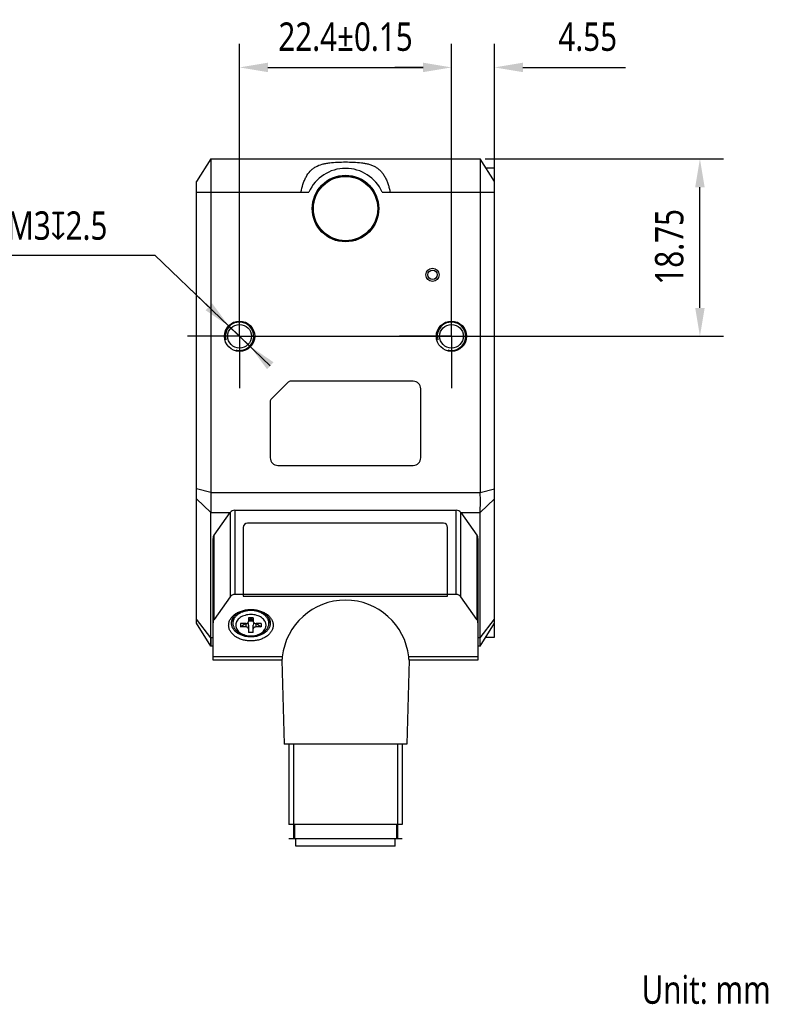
# Model space of a CAD drawing. Header units: millimetres. Extents: x 34 to 278, y 79 to 190.
# Tile 3 of 3: x 198 to 278, y 79 to 183. Entities that reach past the tile are written whole.
import ezdxf

# ---------------------------------------------------------------- set-up
doc = ezdxf.new("R2010")
doc.units = ezdxf.units.MM
doc.header["$LTSCALE"] = 16.335
doc.header["$PDMODE"] = 3
doc.header["$PDSIZE"] = 8
doc.linetypes.add('CENTER', pattern=[0.6, 0.375, -0.075, 0.075, -0.075])
doc.layers.get('0').update_dxf_attribs({"linetype": 'CONTINUOUS'})
doc.layers.get('Defpoints').update_dxf_attribs({"linetype": 'CONTINUOUS'})
for name, color, linetype in [('000-ID2000X_DXF_DIMENSION', 7, 'CONTINUOUS'), ('DE-13-002783DXF_CONTINUOUS_LINE', 7, 'CONTINUOUS'), ('DE-13-002784DXF_CONTINUOUS_LINE', 7, 'CONTINUOUS'), ('DE-13-002801_DXF_AXIS', 7, 'CONTINUOUS'), ('DE-13-002801DXF_CONTINUOUS_LINE', 7, 'CONTINUOUS'), ('DE-17-004280DXF_CONTINUOUS_LINE', 7, 'CONTINUOUS'), ('DE-19-012634DXF_CONTINUOUS_LINE', 7, 'CONTINUOUS'), ('DE-1A-000184DXF_CONTINUOUS_LINE', 7, 'CONTINUOUS'), ('DIMS', 7, 'CONTINUOUS'), ('TBH32-M2-V2_DXF_CONTINUOUS_LINE', 7, 'CONTINUOUS')]:
    doc.layers.add(name, color=color, linetype=linetype)
doc.styles.get("Standard").update_dxf_attribs({"font": 'Roboto-Regular.ttf', "width": 0.8})
doc.dimstyles.new('DIMSTYLE_2', dxfattribs={"dimtxt": 3, "dimasz": 3, "dimexe": 2.5, "dimexo": 0.5, "dimgap": 0.75, "dimtad": 1, "dimdsep": 46, "dimtxsty": 'STANDARD', "dimblk": '_FILLED', "dimblk1": '_FILLED', "dimblk2": '_FILLED', "dimcen": 0.09, "dimclrt": 3, "dimazin": 2, "dimtp": 0.2, "dimtm": 0.2, "dimtfac": 1, "dimtofl": 0, "dimtmove": 0, "dimatfit": 3, "dimldrblk": '_FILLED', "dimfxl": 1, "dimtolj": 1, "dimarcsym": 0})
doc.dimstyles.new('DIMSTYLE_3', dxfattribs={"dimtxt": 3, "dimasz": 3, "dimexe": 2.5, "dimexo": 0.5, "dimgap": 0.75, "dimtad": 1, "dimdsep": 46, "dimtxsty": 'STANDARD', "dimblk": '_FILLED', "dimblk1": '_FILLED', "dimblk2": '_FILLED', "dimcen": 0.09, "dimclrt": 3, "dimazin": 2, "dimtp": 0.1, "dimtm": 0.1, "dimtfac": 1, "dimtofl": 0, "dimtmove": 0, "dimatfit": 3, "dimldrblk": '_FILLED', "dimfxl": 1, "dimtolj": 1, "dimarcsym": 0})
doc.dimstyles.new('DIMSTYLE_4', dxfattribs={"dimtxt": 3, "dimasz": 3, "dimexe": 2.5, "dimexo": 0.5, "dimgap": 0.75, "dimtad": 1, "dimdsep": 46, "dimtxsty": 'STANDARD', "dimblk": '_FILLED', "dimblk1": '_FILLED', "dimblk2": '_FILLED', "dimcen": 0.09, "dimclrt": 3, "dimazin": 2, "dimtol": 1, "dimtp": 0.15, "dimtm": 0.15, "dimtfac": 1, "dimtofl": 0, "dimtmove": 0, "dimatfit": 3, "dimldrblk": '_FILLED', "dimfxl": 1, "dimtolj": 1, "dimarcsym": 0})
doc.dimstyles.new('DIMSTYLE_5', dxfattribs={"dimtxt": 3, "dimasz": 3, "dimexe": 2.5, "dimexo": 0.5, "dimtad": 1, "dimdsep": 46, "dimtxsty": 'STANDARD', "dimblk": '_FILLED', "dimblk1": '_FILLED', "dimblk2": '_FILLED', "dimcen": 0.09, "dimclrt": 3, "dimazin": 2, "dimtp": 0.1, "dimtm": 0.1, "dimtfac": 1, "dimtmove": 0, "dimatfit": 2, "dimldrblk": '_FILLED', "dimfxl": 1, "dimtolj": 1, "dimarcsym": 0})

# ---------------------------------------------------------------- blocks, each defined once
blk = doc.blocks.new('_FILLED')
at = {"color": 0, "linetype": 'ByBlock'}
blk.add_solid([(0, 0), (-1, 0.167), (-1, -0.167)], dxfattribs=at)
blk = doc.blocks.new('*D9')
at = {"layer": '000-ID2000X_DXF_DIMENSION', "color": 0, "lineweight": -2}
for p, q in [((221.58, 153.01), (221.58, 180.15)), ((243.98, 153.27), (243.98, 180.15)), ((224.58, 177.65), (240.98, 177.65))]:
    blk.add_line(p, q, dxfattribs=at)
at = {"layer": 'Defpoints', "color": 0}
for p in [(243.98, 177.65), (221.58, 152.51), (243.98, 152.77)]:
    blk.add_point(p, dxfattribs=at)
at = {"layer": '000-ID2000X_DXF_DIMENSION', "color": 0, "linetype": 'ByBlock', "lineweight": -2, "xscale": 3, "yscale": 3, "zscale": 3, "rotation": 180}
blk.add_blockref('_FILLED', (221.58, 177.65), dxfattribs=at)
at = {"layer": '000-ID2000X_DXF_DIMENSION', "color": 0, "linetype": 'ByBlock', "lineweight": -2, "xscale": 3, "yscale": 3, "zscale": 3}
blk.add_blockref('_FILLED', (243.98, 177.65), dxfattribs=at)
at = {"layer": '000-ID2000X_DXF_DIMENSION', "color": 3, "insert": (232.78, 182.4), "char_height": 3, "attachment_point": 2, "line_spacing_factor": 0.9}
blk.add_mtext('\\A1;22.4%%p0.15', dxfattribs=at)
blk = doc.blocks.new('*D10')
at = {"layer": '000-ID2000X_DXF_DIMENSION', "color": 0, "lineweight": -2}
for p, q in [((192.67, 157.81), (212.63, 157.81)), ((224.83, 146.11), (212.63, 157.81)), ((218.33, 152.34), (216.16, 154.41)), ((220.5, 150.26), (222.66, 148.19))]:
    blk.add_line(p, q, dxfattribs=at)
at = {"layer": 'Defpoints', "color": 0}
for p in [(220.5, 150.26), (222.66, 148.19)]:
    blk.add_point(p, dxfattribs=at)
at = {"layer": '000-ID2000X_DXF_DIMENSION', "color": 0, "linetype": 'ByBlock', "lineweight": -2, "xscale": 3, "yscale": 3, "zscale": 3}
for p, rotation in [((220.5, 150.26), 316.2142296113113), ((222.66, 148.19), 136.2142296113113)]:
    blk.add_blockref('_FILLED', p, dxfattribs=dict(at, rotation=rotation))
at = {"layer": '000-ID2000X_DXF_DIMENSION', "color": 3, "insert": (207.61, 162.43), "char_height": 3, "attachment_point": 3, "line_spacing_factor": 0.9}
blk.add_mtext('\\A1;{2-M3{\\fgdt;x}2.5}', dxfattribs=at)
blk = doc.blocks.new('*D11')
at = {"layer": '000-ID2000X_DXF_DIMENSION', "color": 0, "lineweight": -2}
for p, q in [((247.53, 167.98), (272.74, 167.98)), ((270.24, 152.23), (270.24, 164.98)), ((225.48, 149.23), (272.74, 149.23))]:
    blk.add_line(p, q, dxfattribs=at)
at = {"layer": 'Defpoints', "color": 0}
for p in [(247.03, 167.98), (270.24, 167.98), (224.98, 149.23)]:
    blk.add_point(p, dxfattribs=at)
at = {"layer": '000-ID2000X_DXF_DIMENSION', "color": 0, "linetype": 'ByBlock', "lineweight": -2, "xscale": 3, "yscale": 3, "zscale": 3}
for p, rotation in [((270.24, 167.98), 90), ((270.24, 149.23), 270)]:
    blk.add_blockref('_FILLED', p, dxfattribs=dict(at, rotation=rotation))
at = {"layer": '000-ID2000X_DXF_DIMENSION', "color": 3, "insert": (265.49, 158.68), "char_height": 3, "attachment_point": 2, "rotation": 90, "line_spacing_factor": 0.9}
blk.add_mtext('\\A1;18.75', dxfattribs=at)
blk = doc.blocks.new('*D12')
at = {"layer": '000-ID2000X_DXF_DIMENSION', "color": 0, "lineweight": -2}
for p, q in [((243.98, 149.73), (243.98, 180.15)), ((248.53, 164.98), (248.53, 180.15)), ((240.98, 177.65), (237.98, 177.65)), ((251.53, 177.65), (262.38, 177.65))]:
    blk.add_line(p, q, dxfattribs=at)
at = {"layer": 'Defpoints', "color": 0}
for p in [(248.53, 177.65), (248.53, 164.48), (243.98, 149.23)]:
    blk.add_point(p, dxfattribs=at)
at = {"layer": '000-ID2000X_DXF_DIMENSION', "color": 0, "linetype": 'ByBlock', "lineweight": -2, "xscale": 3, "yscale": 3, "zscale": 3}
blk.add_blockref('_FILLED', (243.98, 177.65), dxfattribs=at)
at = {"layer": '000-ID2000X_DXF_DIMENSION', "color": 0, "linetype": 'ByBlock', "lineweight": -2, "xscale": 3, "yscale": 3, "zscale": 3, "rotation": 180}
blk.add_blockref('_FILLED', (248.53, 177.65), dxfattribs=at)
at = {"layer": '000-ID2000X_DXF_DIMENSION', "color": 3, "insert": (255.28, 182.4), "char_height": 3, "attachment_point": 1, "line_spacing_factor": 0.9}
blk.add_mtext('\\A1;4.55', dxfattribs=at)

msp = doc.modelspace()

# ---------------------------------------------------------------- linework, layer by layer
at = {"layer": 'DE-13-002783DXF_CONTINUOUS_LINE', "color": 4}
msp.add_line((238.776, 96.107), (226.776, 96.107), dxfattribs=at)
at = {"layer": 'DE-13-002784DXF_CONTINUOUS_LINE', "color": 7}
for p, q in [((218.888, 128.194), (220.597, 130.586)), ((221.085, 130.837), (244.467, 130.837)), ((244.955, 130.586), (246.664, 128.194)), ((218.776, 114.976), (218.776, 127.845)), ((246.776, 127.845), (246.776, 114.976)), ((244.467, 121.928), (221.085, 121.928)), ((220.597, 121.677), (218.888, 119.284)), ((246.664, 119.284), (244.955, 121.677)), ((226.044, 114.976), (218.776, 114.976)), ((226.044, 114.977), (226.276, 106.107)), ((239.508, 114.977), (239.276, 106.107)), ((246.776, 114.976), (239.508, 114.976)), ((239.276, 106.107), (226.276, 106.107)), ((226.776, 106.107), (226.776, 97.607)), ((238.776, 106.107), (238.776, 97.607)), ((238.776, 97.607), (226.776, 97.607)), ((227.376, 97.607), (227.376, 96.107)), ((238.176, 97.607), (238.176, 96.107)), ((238.276, 96.107), (227.276, 96.107))]:
    msp.add_line(p, q, dxfattribs=at)
at = {"layer": 'DE-13-002784DXF_CONTINUOUS_LINE', "color": 4}
for p, q in [((220.597, 130.586), (220.597, 121.677)), ((221.085, 130.837), (221.085, 121.928)), ((244.467, 121.928), (244.467, 130.837)), ((244.955, 121.677), (244.955, 130.586)), ((218.888, 119.284), (218.888, 128.194)), ((246.664, 128.194), (246.664, 119.284)), ((226.095, 115.327), (218.776, 115.327)), ((246.776, 115.327), (239.457, 115.327)), ((227.276, 106.107), (227.276, 96.107)), ((238.276, 106.107), (238.276, 96.107))]:
    msp.add_line(p, q, dxfattribs=at)
at = {"layer": 'DE-13-002784DXF_CONTINUOUS_LINE', "color": 7}
for centre, major_axis, ratio, start_param, end_param in [((221.085, 130.237), (0, 0.6), 1, 0, 0.9505468), ((244.467, 130.237), (0, 0.6), 1, -0.9505468, 0), ((219.376, 127.845), (0, 0.6), 1, 0.9505468, 1.5707963), ((246.176, 127.845), (0, 0.6), 1, -1.5707963, -0.9505468), ((221.085, 121.328), (0.6, 0), 1, 1.5707963, 2.5213432), ((244.467, 121.328), (0, 0.6), 1, -0.9505468, 0), ((232.776, 114.604), (0, 6.722), 0.9996571, -1.4629839, 1.4629839), ((219.376, 118.936), (0.6, 0), 1, 2.5213432, 3.1415927), ((246.176, 118.936), (0.6, 0), 1, 0, 0.6202495)]:
    msp.add_ellipse(centre, major_axis=major_axis, ratio=ratio, start_param=start_param, end_param=end_param, dxfattribs=at)
for points, knots in [([(220.426, 118.675), (220.426, 118.73), (220.434, 118.839), (220.468, 119.001), (220.524, 119.16), (220.63, 119.369), (220.819, 119.614), (221.114, 119.865), (221.472, 120.07), (221.879, 120.222), (222.319, 120.316), (222.776, 120.347), (223.233, 120.316), (223.673, 120.222), (224.08, 120.07), (224.438, 119.865), (224.734, 119.614), (224.922, 119.369), (225.028, 119.16), (225.084, 119.001), (225.118, 118.839), (225.126, 118.73), (225.126, 118.675)], [0, 0, 0, 0, 0.0257488, 0.0517422, 0.0782084, 0.1053466, 0.1621424, 0.2229821, 0.2879157, 0.3564144, 0.427521, 0.5, 0.572479, 0.6435856, 0.7120843, 0.7770179, 0.8378576, 0.8946534, 0.9217916, 0.9482578, 0.9742512, 1, 1, 1, 1]), ([(220.726, 118.887), (220.726, 118.935), (220.733, 119.03), (220.763, 119.172), (220.812, 119.31), (220.904, 119.492), (221.068, 119.706), (221.327, 119.925), (221.639, 120.104), (221.993, 120.237), (222.377, 120.319), (222.776, 120.346), (223.175, 120.319), (223.559, 120.237), (223.913, 120.104), (224.226, 119.925), (224.484, 119.706), (224.648, 119.492), (224.74, 119.31), (224.79, 119.172), (224.819, 119.03), (224.826, 118.935), (224.826, 118.887)], [0, 0, 0, 0, 0.0257487, 0.0517423, 0.0782084, 0.1053466, 0.1621424, 0.2229821, 0.2879157, 0.3564143, 0.427521, 0.5, 0.572479, 0.6435857, 0.7120843, 0.7770179, 0.8378576, 0.8946534, 0.9217916, 0.9482577, 0.9742513, 1, 1, 1, 1]), ([(225.126, 118.675), (225.126, 118.621), (225.118, 118.511), (225.084, 118.349), (225.028, 118.19), (224.922, 117.981), (224.734, 117.736), (224.438, 117.485), (224.08, 117.28), (223.673, 117.128), (223.233, 117.034), (222.776, 117.003), (222.319, 117.034), (221.879, 117.128), (221.472, 117.28), (221.114, 117.485), (220.819, 117.736), (220.63, 117.981), (220.524, 118.19), (220.468, 118.349), (220.434, 118.511), (220.426, 118.621), (220.426, 118.675)], [0, 0, 0, 0, 0.0257488, 0.0517422, 0.0782084, 0.1053466, 0.1621424, 0.2229821, 0.2879157, 0.3564144, 0.427521, 0.5, 0.572479, 0.6435856, 0.7120843, 0.7770179, 0.8378576, 0.8946534, 0.9217916, 0.9482578, 0.9742512, 1, 1, 1, 1]), ([(224.826, 118.887), (224.826, 118.84), (224.819, 118.744), (224.79, 118.603), (224.74, 118.464), (224.648, 118.282), (224.484, 118.068), (224.226, 117.849), (223.913, 117.67), (223.559, 117.537), (223.175, 117.456), (222.776, 117.428), (222.377, 117.456), (221.993, 117.537), (221.639, 117.67), (221.327, 117.849), (221.068, 118.068), (220.904, 118.282), (220.812, 118.464), (220.763, 118.603), (220.733, 118.744), (220.726, 118.84), (220.726, 118.887)], [0, 0, 0, 0, 0.0257487, 0.0517423, 0.0782084, 0.1053466, 0.1621424, 0.2229821, 0.2879157, 0.3564143, 0.427521, 0.5, 0.572479, 0.6435857, 0.7120843, 0.7770179, 0.8378576, 0.8946534, 0.9217916, 0.9482577, 0.9742513, 1, 1, 1, 1]), ([(226.095, 115.327), (226.092, 115.301), (226.086, 115.251), (226.077, 115.181), (226.07, 115.129), (226.065, 115.092), (226.061, 115.068), (226.058, 115.047), (226.054, 115.029), (226.052, 115.013), (226.05, 115.001), (226.048, 114.994), (226.047, 114.989), (226.047, 114.985), (226.046, 114.982), (226.045, 114.979), (226.045, 114.977), (226.044, 114.976), (226.044, 114.976), (226.044, 114.976)], [0, 0, 0, 0, 0.223746, 0.4225916, 0.5945482, 0.6699039, 0.7379054, 0.798379, 0.8511605, 0.8961095, 0.9331036, 0.9485833, 0.9620386, 0.9734609, 0.982842, 0.9901755, 0.9954621, 0.9987123, 1, 1, 1, 1]), ([(239.508, 114.976), (239.508, 114.976), (239.508, 114.976), (239.507, 114.977), (239.507, 114.979), (239.506, 114.982), (239.506, 114.985), (239.505, 114.989), (239.504, 114.994), (239.502, 115.001), (239.5, 115.013), (239.498, 115.029), (239.494, 115.047), (239.491, 115.068), (239.487, 115.092), (239.482, 115.129), (239.475, 115.181), (239.466, 115.251), (239.46, 115.301), (239.457, 115.327)], [0, 0, 0, 0, 0.0012877, 0.0045379, 0.0098245, 0.017158, 0.0265391, 0.0379614, 0.0514167, 0.0668964, 0.1038905, 0.1488395, 0.201621, 0.2620946, 0.3300961, 0.4054518, 0.5774084, 0.776254, 1, 1, 1, 1])]:
    msp.add_open_spline(points, degree=3, knots=knots, dxfattribs=at)
at = {"layer": 'DE-13-002801_DXF_AXIS', "color": 1, "linetype": 'CENTER'}
for p, q in [((221.578, 149.225), (221.578, 154.725)), ((243.978, 149.225), (243.978, 154.725)), ((221.578, 149.225), (216.078, 149.225)), ((221.578, 149.225), (221.578, 143.725)), ((221.578, 149.225), (227.078, 149.225)), ((243.978, 149.225), (238.478, 149.225)), ((243.978, 149.225), (243.978, 143.725)), ((243.978, 149.225), (249.478, 149.225))]:
    msp.add_line(p, q, dxfattribs=at)
at = {"layer": 'DE-13-002801DXF_CONTINUOUS_LINE', "color": 7}
for p, q in [((218.528, 167.975), (217.028, 165.575)), ((218.528, 167.975), (218.528, 132.718)), ((218.528, 167.975), (247.028, 167.975)), ((247.028, 167.975), (247.028, 132.718)), ((248.528, 165.575), (247.028, 167.975)), ((247.622, 167.025), (248.528, 167.025)), ((248.528, 117.425), (248.528, 167.025)), ((217.028, 118.875), (217.028, 165.575)), ((224.887, 142.534), (226.769, 144.416)), ((239.928, 144.475), (226.911, 144.475)), ((240.728, 136.375), (240.728, 143.675)), ((224.828, 142.392), (224.828, 136.375)), ((225.628, 135.575), (239.928, 135.575)), ((218.528, 116.475), (218.528, 130.596)), ((247.028, 116.475), (247.028, 130.596)), ((218.528, 116.475), (217.028, 118.875)), ((247.028, 116.475), (248.528, 118.875)), ((247.622, 117.425), (248.528, 117.425)), ((218.776, 116.475), (218.528, 116.475)), ((247.028, 116.475), (246.776, 116.475))]:
    msp.add_line(p, q, dxfattribs=at)
at = {"layer": 'DE-13-002801DXF_CONTINUOUS_LINE', "color": 4}
for p, q in [((217.028, 164.475), (228.905, 164.475)), ((236.651, 164.475), (248.528, 164.475)), ((218.528, 132.718), (217.028, 133.082)), ((218.528, 132.718), (247.028, 132.718)), ((247.028, 132.718), (248.528, 133.082)), ((218.528, 130.596), (217.028, 132.036)), ((247.028, 130.596), (248.528, 132.036)), ((218.528, 130.596), (220.597, 130.596)), ((244.955, 130.596), (247.028, 130.596)), ((218.528, 117.354), (217.028, 119.308)), ((247.028, 117.354), (248.528, 119.308)), ((218.776, 117.354), (218.528, 117.354)), ((247.028, 117.354), (246.776, 117.354))]:
    msp.add_line(p, q, dxfattribs=at)
at = {"layer": 'DE-13-002801DXF_CONTINUOUS_LINE', "color": 7}
for points in [[(218.528, 117.354), (218.527, 116.877), (218.527, 116.784), (218.527, 116.703), (218.527, 116.634), (218.527, 116.577), (218.528, 116.501)], [(247.028, 116.784), (247.028, 117.095), (247.028, 117.354)], [(247.028, 116.577), (247.028, 116.634), (247.029, 116.703), (247.028, 116.784)], [(218.528, 116.501), (218.528, 116.482), (218.528, 116.475)], [(247.028, 116.475), (247.028, 116.481), (247.028, 116.501), (247.028, 116.577)]]:
    msp.add_lwpolyline(points, dxfattribs=at)
for centre, radius in [((232.778, 162.725), 3.517), ((232.778, 162.725), 3.5), ((241.978, 155.725), 0.7), ((241.978, 155.725), 0.5), ((221.578, 149.225), 1.6), ((221.578, 149.225), 1.25), ((243.978, 149.225), 1.6), ((243.978, 149.225), 1.25)]:
    msp.add_circle(centre, radius, dxfattribs=at)
for centre, radius, start, end in [((232.778, 162.725), 4.25, 24.31574, 155.68426), ((226.911, 144.275), 0.2, 90, 135), ((239.928, 143.675), 0.8, 0, 90), ((225.028, 142.392), 0.2, 135, 180), ((225.628, 136.375), 0.8, 180, 270), ((239.928, 136.375), 0.8, 270, 360)]:
    msp.add_arc(centre, radius, start, end, dxfattribs=at)
at = {"layer": 'DE-13-002801DXF_CONTINUOUS_LINE', "color": 4}
for centre in [(221.578, 149.225), (243.978, 149.225)]:
    msp.add_arc(centre, 1.5, 255, 195, dxfattribs=at)
at = {"layer": 'DE-13-002801DXF_CONTINUOUS_LINE', "color": 7}
for points, knots in [([(228.063, 164.475), (228.121, 164.749), (228.226, 165.156), (228.421, 165.679), (228.649, 166.164), (228.944, 166.598), (229.315, 166.94), (229.727, 167.216), (230.201, 167.401), (230.705, 167.513), (231.245, 167.592), (231.942, 167.644), (232.788, 167.655), (233.633, 167.641), (234.328, 167.59), (234.868, 167.511), (235.257, 167.422), (235.622, 167.295), (235.954, 167.133), (236.253, 166.933), (236.518, 166.683), (236.755, 166.383), (236.965, 166.042), (237.141, 165.669), (237.284, 165.279), (237.401, 164.88), (237.464, 164.61), (237.493, 164.475)], [0, 0, 0, 0, 0.0654719, 0.0983346, 0.1304308, 0.1908206, 0.219587, 0.2480985, 0.3065437, 0.3373031, 0.3690059, 0.4341893, 0.5007118, 0.5670814, 0.6318765, 0.6636973, 0.6948662, 0.725127, 0.7539659, 0.7812847, 0.8089737, 0.8388946, 0.8704762, 0.9026714, 0.9351751, 0.9677258, 1, 1, 1, 1]), ([(218.528, 132.718), (218.528, 132.335), (218.527, 131.628), (218.528, 130.921), (218.528, 130.596)], [0, 0, 0, 0, 0.5411961, 1, 1, 1, 1]), ([(247.028, 130.596), (247.028, 130.921), (247.029, 131.628), (247.028, 132.335), (247.028, 132.718)], [0, 0, 0, 0, 0.4588039, 1, 1, 1, 1])]:
    msp.add_open_spline(points, degree=3, knots=knots, dxfattribs=at)
at = {"layer": 'DE-17-004280DXF_CONTINUOUS_LINE', "color": 7}
msp.add_circle((232.778, 162.725), 3.4, dxfattribs=at)
at = {"layer": 'DE-19-012634DXF_CONTINUOUS_LINE', "color": 7}
for p, q in [((227.526, 95.307), (227.526, 96.107)), ((238.026, 95.307), (238.026, 96.107)), ((238.026, 95.307), (227.526, 95.307))]:
    msp.add_line(p, q, dxfattribs=at)
at = {"layer": 'DE-1A-000184DXF_CONTINUOUS_LINE', "color": 7}
for p, q in [((243.125, 129.455), (222.425, 129.455)), ((221.975, 129.005), (221.975, 121.755)), ((243.575, 121.755), (243.575, 129.005)), ((221.975, 121.755), (243.575, 121.755))]:
    msp.add_line(p, q, dxfattribs=at)
for centre, start, end in [((222.425, 129.005), 90, 180), ((243.125, 129.005), 0, 90)]:
    msp.add_arc(centre, 0.45, start, end, dxfattribs=at)
at = {"layer": 'DIMS', "color": 4}
msp.add_arc((221.578, 149.225), 1.5, 270, 334.64918, dxfattribs=at)
at = {"layer": 'TBH32-M2-V2_DXF_CONTINUOUS_LINE', "color": 7}
for p, q in [((220.876, 119.431), (220.876, 118.887)), ((221.676, 118.852), (221.676, 118.498)), ((221.676, 118.498), (222.176, 118.852)), ((222.226, 118.852), (221.676, 118.852)), ((222.526, 119.453), (222.526, 119.064)), ((222.776, 119.453), (222.526, 119.099)), ((223.026, 119.453), (222.526, 119.453)), ((222.526, 119.099), (222.776, 119.276)), ((223.026, 119.099), (222.526, 119.099)), ((222.526, 118.675), (222.526, 117.897)), ((222.776, 119.453), (222.776, 119.276)), ((222.776, 119.453), (223.026, 119.099)), ((222.776, 119.276), (223.026, 119.099)), ((223.026, 119.453), (223.026, 119.064)), ((223.026, 117.897), (223.026, 118.675)), ((223.876, 118.852), (223.326, 118.852)), ((223.376, 118.852), (223.876, 118.498)), ((223.876, 118.852), (223.876, 118.498)), ((224.676, 119.431), (224.676, 118.887)), ((222.226, 118.498), (221.676, 118.498)), ((223.026, 117.897), (222.526, 117.897)), ((223.876, 118.498), (223.326, 118.498))]:
    msp.add_line(p, q, dxfattribs=at)
at = {"layer": 'TBH32-M2-V2_DXF_CONTINUOUS_LINE', "color": 4}
for p, q in [((222.226, 118.852), (222.226, 118.498)), ((223.326, 118.498), (223.326, 118.852))]:
    msp.add_line(p, q, dxfattribs=at)
at = {"layer": 'TBH32-M2-V2_DXF_CONTINUOUS_LINE', "color": 7}
for centre, start_param, end_param in [((222.226, 118.675), -1.5707963, -0.9130049), ((223.326, 118.675), 0.9130049, 1.5707963)]:
    msp.add_ellipse(centre, major_axis=(0, 0.424), ratio=0.7071068, start_param=start_param, end_param=end_param, dxfattribs=at)
for points, knots in [([(224.676, 118.887), (224.676, 118.931), (224.67, 119.02), (224.642, 119.151), (224.596, 119.279), (224.511, 119.448), (224.359, 119.646), (224.119, 119.849), (223.83, 120.015), (223.501, 120.138), (223.146, 120.214), (222.776, 120.239), (222.406, 120.214), (222.051, 120.138), (221.722, 120.015), (221.433, 119.849), (221.193, 119.646), (221.041, 119.448), (220.956, 119.279), (220.91, 119.151), (220.882, 119.02), (220.876, 118.931), (220.876, 118.887)], [0, 0, 0, 0, 0.0257436, 0.0517438, 0.0782088, 0.1053462, 0.1621424, 0.222982, 0.2879156, 0.3564144, 0.427521, 0.5, 0.572479, 0.6435856, 0.7120844, 0.777018, 0.8378576, 0.8946538, 0.9217912, 0.9482562, 0.9742564, 1, 1, 1, 1]), ([(224.376, 118.675), (224.376, 118.712), (224.371, 118.787), (224.348, 118.897), (224.309, 119.005), (224.237, 119.147), (224.109, 119.314), (223.907, 119.485), (223.664, 119.625), (223.387, 119.729), (223.087, 119.792), (222.776, 119.814), (222.465, 119.792), (222.165, 119.729), (221.888, 119.625), (221.645, 119.485), (221.443, 119.314), (221.315, 119.147), (221.243, 119.005), (221.205, 118.897), (221.181, 118.787), (221.176, 118.712), (221.176, 118.675)], [0, 0, 0, 0, 0.0257422, 0.0517436, 0.0782092, 0.1053461, 0.1621422, 0.2229821, 0.2879165, 0.3564159, 0.4275228, 0.5000015, 0.57248, 0.6435861, 0.7120844, 0.7770178, 0.837857, 0.8946529, 0.9217899, 0.9482557, 0.9742576, 1, 1, 1, 1]), ([(220.876, 118.887), (220.876, 118.843), (220.882, 118.755), (220.91, 118.624), (220.956, 118.495), (221.041, 118.326), (221.193, 118.128), (221.433, 117.925), (221.722, 117.759), (222.051, 117.636), (222.406, 117.561), (222.776, 117.535), (223.146, 117.561), (223.501, 117.636), (223.83, 117.759), (224.119, 117.925), (224.359, 118.128), (224.511, 118.326), (224.596, 118.495), (224.642, 118.624), (224.67, 118.755), (224.676, 118.843), (224.676, 118.887)], [0, 0, 0, 0, 0.0257436, 0.0517438, 0.0782088, 0.1053462, 0.1621424, 0.222982, 0.2879156, 0.3564144, 0.427521, 0.5, 0.572479, 0.6435856, 0.7120844, 0.777018, 0.8378576, 0.8946538, 0.9217912, 0.9482562, 0.9742564, 1, 1, 1, 1]), ([(221.176, 118.675), (221.176, 118.638), (221.181, 118.564), (221.205, 118.453), (221.243, 118.345), (221.315, 118.203), (221.443, 118.036), (221.645, 117.865), (221.888, 117.725), (222.165, 117.622), (222.465, 117.558), (222.776, 117.537), (223.087, 117.558), (223.387, 117.622), (223.664, 117.725), (223.907, 117.865), (224.109, 118.036), (224.237, 118.203), (224.309, 118.345), (224.348, 118.453), (224.371, 118.564), (224.376, 118.638), (224.376, 118.675)], [0, 0, 0, 0, 0.0257422, 0.0517436, 0.0782092, 0.1053461, 0.1621422, 0.2229821, 0.2879165, 0.3564159, 0.4275228, 0.5000015, 0.57248, 0.6435861, 0.7120844, 0.7770178, 0.837857, 0.8946529, 0.9217899, 0.9482557, 0.9742576, 1, 1, 1, 1]), ([(222.226, 118.852), (222.265, 118.852), (222.34, 118.862), (222.424, 118.9), (222.476, 118.944), (222.504, 118.981), (222.522, 119.022), (222.526, 119.05), (222.526, 119.064)], [0, 0, 0, 0, 0.287057, 0.5535684, 0.6755026, 0.7893258, 0.8965531, 1, 1, 1, 1]), ([(223.026, 119.064), (223.026, 119.05), (223.03, 119.022), (223.048, 118.981), (223.076, 118.944), (223.128, 118.9), (223.212, 118.862), (223.287, 118.852), (223.326, 118.852)], [0, 0, 0, 0, 0.1034469, 0.2106742, 0.3244974, 0.4464316, 0.712943, 1, 1, 1, 1]), ([(222.526, 118.286), (222.526, 118.3), (222.522, 118.329), (222.504, 118.369), (222.476, 118.406), (222.424, 118.45), (222.34, 118.488), (222.265, 118.498), (222.226, 118.498)], [0, 0, 0, 0, 0.1034469, 0.2106742, 0.3244974, 0.4464316, 0.712943, 1, 1, 1, 1]), ([(223.326, 118.498), (223.287, 118.498), (223.212, 118.488), (223.128, 118.45), (223.076, 118.406), (223.048, 118.369), (223.03, 118.329), (223.026, 118.3), (223.026, 118.286)], [0, 0, 0, 0, 0.287057, 0.5535684, 0.6755026, 0.7893258, 0.8965531, 1, 1, 1, 1])]:
    msp.add_open_spline(points, degree=3, knots=knots, dxfattribs=at)

# ---------------------------------------------------------------- texts
at = {"width": 0.8}
msp.add_text('Unit: mm', height=3, dxfattribs=at).set_placement((264.073, 78.65))

# ---------------------------------------------------------------- dimensions: what is measured, and where the dimension line sits
at = {"layer": '000-ID2000X_DXF_DIMENSION', "color": 4}
for base, p1, p2, dimstyle, picture, middle in [((243.978, 177.653), (221.578, 152.508), (243.978, 152.766), 'DIMSTYLE_4', '*D9', (232.778, 177.653)), ((248.528, 177.653), (243.978, 149.225), (248.528, 164.475), 'DIMSTYLE_3', '*D12', (258.455, 177.653))]:
    dim = msp.add_linear_dim(base=base, p1=p1, p2=p2, dimstyle=dimstyle, dxfattribs=at)
    dim.commit()
    dim.dimension.update_dxf_attribs({"geometry": picture, "text_midpoint": middle, "dimtype": 160})
dim = msp.add_linear_dim(base=(270.24, 167.975), p1=(224.979, 149.225), p2=(247.028, 167.975), angle=90, dimstyle='DIMSTYLE_2', dxfattribs=at)
dim.commit()
dim.dimension.update_dxf_attribs({"geometry": '*D11', "text_midpoint": (270.24, 158.676), "dimtype": 160})
dim = msp.add_diameter_dim_2p(p1=(220.495, 150.263), p2=(222.661, 148.187), text='{2-M<>{\\fgdt;x}2.5}', dimstyle='DIMSTYLE_5', override={"dimtih": 1, "dimtoh": 1, "dimpost": '<>'}, dxfattribs=at)
dim.commit()
dim.dimension.update_dxf_attribs({"geometry": '*D10', "text_midpoint": (200.138, 157.805), "dimtype": 163})

doc.saveas('drawing.dxf')
